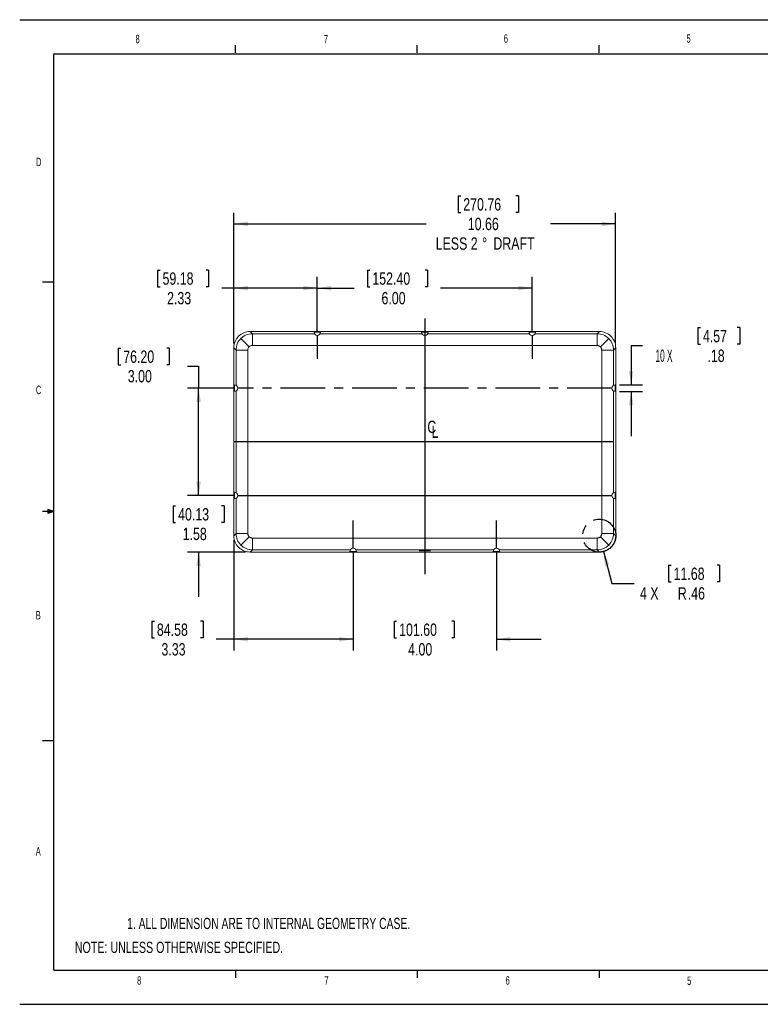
# Model space of a CAD drawing. Header units: inches. Extents: x 0 to 18.2, y 0 to 11.
# Tile 1 of 2: x 0 to 8.3, y 0 to 11. Entities that reach past the tile are written whole.
import ezdxf

# ---------------------------------------------------------------- set-up
doc = ezdxf.new("R2010")
doc.units = ezdxf.units.IN
doc.header["$MEASUREMENT"] = 0
doc.linetypes.add('CENTERX2', pattern=[0.8, 0.5, -0.1, 0.1, -0.1])
doc.layers.add('SLD-0', color=7, linetype='Continuous')
doc.styles.add('SLDTEXTSTYLE17', font='TXT', dxfattribs={"width": 0.5})
doc.styles.add('SLDTEXTSTYLE18', font='TXT', dxfattribs={"width": 0.71371})
doc.styles.add('SLDTEXTSTYLE19', font='TXT', dxfattribs={"width": 0.691667})
doc.styles.add('SLDTEXTSTYLE2', font='TXT', dxfattribs={"width": 0.75})
doc.styles.add('SLDTEXTSTYLE7', font='TXT', dxfattribs={"width": 0.552632})
doc.dimstyles.new('SLDDIMSTYLE0', dxfattribs={"dimtxt": 0.137795, "dimasz": 0.156, "dimexe": 0, "dimexo": 0.0625, "dimgap": 0.034449, "dimtad": 0, "dimtih": 1, "dimtoh": 1, "dimlfac": 2.5, "dimzin": 12, "dimdsep": 46, "dimtxsty": 'SLDTEXTSTYLE2', "dimsah": 1, "dimcen": 0.09, "dimadec": 0, "dimazin": 0, "dimtfac": 1, "dimtofl": 0, "dimtmove": 0, "dimatfit": 3, "dimfxl": 1, "dimtolj": 1, "dimtzin": 12, "dimarcsym": 0})
doc.dimstyles.new('SLDDIMSTYLE1', dxfattribs={"dimtxt": 0.137795, "dimasz": 0.156, "dimexe": 0, "dimexo": 0.0625, "dimgap": 0.034449, "dimtad": 0, "dimtih": 1, "dimtoh": 1, "dimlfac": 2.5, "dimzin": 4, "dimdsep": 46, "dimtxsty": 'SLDTEXTSTYLE2', "dimsah": 1, "dimcen": 0.09, "dimadec": 0, "dimazin": 0, "dimtfac": 1, "dimtofl": 0, "dimtmove": 0, "dimatfit": 3, "dimfxl": 1, "dimtolj": 1, "dimtzin": 12, "dimarcsym": 0})
doc.dimstyles.new('SLDDIMSTYLE2', dxfattribs={"dimtxt": 0.137795, "dimasz": 0.156, "dimexe": 0, "dimexo": 0.0625, "dimgap": 0.034449, "dimtad": 0, "dimtih": 1, "dimtoh": 1, "dimlfac": 2.5, "dimzin": 12, "dimdsep": 46, "dimtxsty": 'SLDTEXTSTYLE2', "dimsah": 1, "dimcen": 0.09, "dimadec": 0, "dimazin": 0, "dimtfac": 1, "dimtofl": 0, "dimtmove": 0, "dimatfit": 3, "dimfxl": 1, "dimtolj": 1, "dimtzin": 12, "dimarcsym": 0})

# ---------------------------------------------------------------- blocks, each defined once
blk = doc.blocks.new('*D4')
at = {"layer": 'SLD-0'}
for p, q in [((6.519, 5.058), (6.613, 4.703)), ((7.246, 4.905), (7.246, 4.719)), ((7.246, 4.905), (7.274, 4.905)), ((7.816, 4.905), (7.788, 4.905)), ((7.816, 4.905), (7.816, 4.719)), ((6.613, 4.703), (6.863, 4.703)), ((7.246, 4.719), (7.274, 4.719)), ((7.816, 4.719), (7.788, 4.719))]:
    blk.add_line(p, q, dxfattribs=at)
blk.add_solid([(6.519, 5.058), (6.534, 4.9), (6.584, 4.914)], dxfattribs=at)
at = {"layer": 'SLD-0', "attachment_point": 1, "style": 'SLDTEXTSTYLE2'}
for s, insert, char_height in [('11.68', (7.302, 4.879), 0.1378), ('4 X', (6.926, 4.66), 0.1378), ('R', (7.349, 4.66), 0.138), ('.46', (7.46, 4.66), 0.1378)]:
    blk.add_mtext(s, dxfattribs=dict(at, insert=insert, char_height=char_height))
blk = doc.blocks.new('*D5')
at = {"layer": 'SLD-0'}
for p, q in [((3.882, 8.203), (3.882, 8.017)), ((3.882, 8.203), (3.91, 8.203)), ((4.554, 8.203), (4.526, 8.203)), ((4.554, 8.203), (4.554, 8.017)), ((3.323, 7.523), (3.323, 8.126)), ((5.723, 7.523), (5.723, 8.126)), ((3.323, 8.001), (3.736, 8.001)), ((3.882, 8.017), (3.91, 8.017)), ((4.554, 8.017), (4.526, 8.017)), ((5.723, 8.001), (4.7, 8.001))]:
    blk.add_line(p, q, dxfattribs=at)
for points in [[(3.323, 8.001), (3.479, 7.975), (3.479, 8.027)], [(5.723, 8.001), (5.567, 8.027), (5.567, 7.975)]]:
    blk.add_solid(points, dxfattribs=at)
at = {"layer": 'SLD-0', "char_height": 0.1378, "attachment_point": 1, "style": 'SLDTEXTSTYLE2'}
for s, insert in [('152.40', (3.938, 8.177)), ('6.00', (4.04, 7.958))]:
    blk.add_mtext(s, dxfattribs=dict(at, insert=insert))
blk = doc.blocks.new('*D6')
at = {"layer": 'SLD-0'}
for p, q in [((3.723, 5.045), (3.723, 3.953)), ((5.323, 5.045), (5.323, 3.953)), ((4.181, 4.28), (4.181, 4.094)), ((4.181, 4.28), (4.209, 4.28)), ((4.853, 4.28), (4.825, 4.28)), ((4.853, 4.28), (4.853, 4.094)), ((3.723, 4.078), (3.223, 4.078)), ((4.181, 4.094), (4.209, 4.094)), ((4.853, 4.094), (4.825, 4.094)), ((5.323, 4.078), (5.823, 4.078))]:
    blk.add_line(p, q, dxfattribs=at)
for points in [[(3.723, 4.078), (3.567, 4.104), (3.567, 4.052)], [(5.323, 4.078), (5.479, 4.052), (5.479, 4.104)]]:
    blk.add_solid(points, dxfattribs=at)
at = {"layer": 'SLD-0', "char_height": 0.1378, "attachment_point": 1, "style": 'SLDTEXTSTYLE2'}
for s, insert in [('101.60', (4.237, 4.254)), ('4.00', (4.338, 4.035))]:
    blk.add_mtext(s, dxfattribs=dict(at, insert=insert))
blk = doc.blocks.new('*D7')
at = {"layer": 'SLD-0'}
for p, q in [((1.539, 8.203), (1.539, 8.017)), ((1.539, 8.203), (1.567, 8.203)), ((2.109, 8.203), (2.081, 8.203)), ((2.109, 8.203), (2.109, 8.017)), ((2.392, 7.384), (2.392, 8.126)), ((3.323, 7.523), (3.323, 8.126)), ((1.539, 8.017), (1.567, 8.017)), ((2.109, 8.017), (2.081, 8.017)), ((2.392, 8.001), (2.256, 8.001)), ((3.323, 8.001), (2.392, 8.001))]:
    blk.add_line(p, q, dxfattribs=at)
for points in [[(2.392, 8.001), (2.548, 7.975), (2.548, 8.027)], [(3.323, 8.001), (3.167, 8.027), (3.167, 7.975)]]:
    blk.add_solid(points, dxfattribs=at)
at = {"layer": 'SLD-0', "char_height": 0.1378, "attachment_point": 1, "style": 'SLDTEXTSTYLE2'}
for s, insert in [('59.18', (1.595, 8.177)), ('2.33', (1.646, 7.958))]:
    blk.add_mtext(s, dxfattribs=dict(at, insert=insert))
blk = doc.blocks.new('*D8')
at = {"layer": 'SLD-0'}
for p, q in [((2.392, 5.184), (2.392, 3.953)), ((3.723, 5.045), (3.723, 3.953)), ((1.477, 4.28), (1.477, 4.094)), ((1.477, 4.28), (1.505, 4.28)), ((2.047, 4.28), (2.019, 4.28)), ((2.047, 4.28), (2.047, 4.094)), ((1.477, 4.094), (1.505, 4.094)), ((2.047, 4.094), (2.019, 4.094)), ((2.392, 4.078), (2.193, 4.078)), ((3.723, 4.078), (2.392, 4.078))]:
    blk.add_line(p, q, dxfattribs=at)
for points in [[(2.392, 4.078), (2.548, 4.052), (2.548, 4.104)], [(3.723, 4.078), (3.567, 4.104), (3.567, 4.052)]]:
    blk.add_solid(points, dxfattribs=at)
at = {"layer": 'SLD-0', "char_height": 0.1378, "attachment_point": 1, "style": 'SLDTEXTSTYLE2'}
for s, insert in [('84.58', (1.532, 4.254)), ('3.33', (1.583, 4.035))]:
    blk.add_mtext(s, dxfattribs=dict(at, insert=insert))
blk = doc.blocks.new('*D9')
at = {"layer": 'SLD-0'}
for p, q in [((1.998, 5.684), (1.998, 6.184)), ((2.385, 5.684), (1.873, 5.684)), ((1.713, 5.569), (1.713, 5.383)), ((1.713, 5.569), (1.741, 5.569)), ((2.283, 5.569), (2.255, 5.569)), ((2.283, 5.569), (2.283, 5.383)), ((1.713, 5.383), (1.741, 5.383)), ((2.283, 5.383), (2.255, 5.383)), ((2.523, 5.052), (1.873, 5.052)), ((1.998, 5.052), (1.998, 4.552))]:
    blk.add_line(p, q, dxfattribs=at)
for points in [[(1.998, 5.684), (2.024, 5.84), (1.972, 5.84)], [(1.998, 5.052), (1.972, 4.896), (2.024, 4.896)]]:
    blk.add_solid(points, dxfattribs=at)
at = {"layer": 'SLD-0', "char_height": 0.1378, "attachment_point": 1, "style": 'SLDTEXTSTYLE2'}
for s, insert in [('40.13', (1.769, 5.543)), ('1.58', (1.82, 5.324))]:
    blk.add_mtext(s, dxfattribs=dict(at, insert=insert))
blk = doc.blocks.new('*D10')
at = {"layer": 'SLD-0'}
for p, q in [((1.1, 7.33), (1.1, 7.145)), ((1.1, 7.33), (1.128, 7.33)), ((1.67, 7.33), (1.642, 7.33)), ((1.67, 7.33), (1.67, 7.145)), ((1.1, 7.145), (1.128, 7.145)), ((1.67, 7.145), (1.642, 7.145)), ((1.873, 7.128), (1.998, 7.128)), ((1.998, 7.128), (1.998, 6.884)), ((2.385, 6.884), (1.873, 6.884)), ((1.998, 5.684), (1.998, 6.884)), ((2.385, 5.684), (1.873, 5.684))]:
    blk.add_line(p, q, dxfattribs=at)
for points in [[(1.998, 6.884), (1.972, 6.728), (2.024, 6.728)], [(1.998, 5.684), (2.024, 5.84), (1.972, 5.84)]]:
    blk.add_solid(points, dxfattribs=at)
at = {"layer": 'SLD-0', "char_height": 0.1378, "attachment_point": 1, "style": 'SLDTEXTSTYLE2'}
for s, insert in [('76.20', (1.156, 7.304)), ('3.00', (1.207, 7.086))]:
    blk.add_mtext(s, dxfattribs=dict(at, insert=insert))
blk = doc.blocks.new('*D11')
at = {"layer": 'SLD-0'}
for p, q in [((4.897, 9.032), (4.897, 8.846)), ((4.897, 9.032), (4.925, 9.032)), ((5.569, 9.032), (5.541, 9.032)), ((5.569, 9.032), (5.569, 8.846)), ((2.392, 7.384), (2.392, 8.844)), ((4.897, 8.846), (4.925, 8.846)), ((5.569, 8.846), (5.541, 8.846)), ((6.655, 7.384), (6.655, 8.844)), ((2.392, 8.719), (4.539, 8.719)), ((6.655, 8.719), (5.928, 8.719))]:
    blk.add_line(p, q, dxfattribs=at)
for points in [[(2.392, 8.719), (2.548, 8.693), (2.548, 8.745)], [(6.655, 8.719), (6.499, 8.745), (6.499, 8.693)]]:
    blk.add_solid(points, dxfattribs=at)
at = {"layer": 'SLD-0', "char_height": 0.1378, "attachment_point": 1, "style": 'SLDTEXTSTYLE2'}
for s, insert in [('270.76', (4.953, 9.006)), ('10.66', (5.004, 8.787)), ('LESS 2', (4.645, 8.568)), ('%%d', (5.164, 8.566)), (' DRAFT', (5.251, 8.568))]:
    blk.add_mtext(s, dxfattribs=dict(at, insert=insert))
blk = doc.blocks.new('*D12')
at = {"layer": 'SLD-0'}
for p, q in [((7.573, 7.56), (7.573, 7.374)), ((7.573, 7.56), (7.601, 7.56)), ((8.041, 7.56), (8.013, 7.56)), ((8.041, 7.56), (8.041, 7.374)), ((7.573, 7.374), (7.601, 7.374)), ((8.041, 7.374), (8.013, 7.374)), ((6.953, 7.358), (6.828, 7.358)), ((6.828, 7.358), (6.828, 6.92)), ((6.698, 6.92), (6.953, 6.92)), ((6.698, 6.848), (6.953, 6.848)), ((6.828, 6.848), (6.828, 6.348))]:
    blk.add_line(p, q, dxfattribs=at)
for points in [[(6.828, 6.92), (6.854, 7.076), (6.802, 7.076)], [(6.828, 6.848), (6.802, 6.692), (6.854, 6.692)]]:
    blk.add_solid(points, dxfattribs=at)
at = {"layer": 'SLD-0', "char_height": 0.1378, "attachment_point": 1}
for s, insert, style in [('4.57', (7.629, 7.534), 'SLDTEXTSTYLE2'), ('10 X ', (7.1, 7.315), 'SLDTEXTSTYLE17'), ('.18', (7.68, 7.315), 'SLDTEXTSTYLE2')]:
    blk.add_mtext(s, dxfattribs=dict(at, insert=insert, style=style))
blk = doc.blocks.new('SW_SYMBOL_MOD_CL')
at = {"layer": 'SLD-0', "color": 0, "char_height": 30.8, "attachment_point": 5, "style": 'SLDTEXTSTYLE2'}
for s, insert in [('C', (15.7, 23.6)), ('L', (23.6, 11.8))]:
    blk.add_mtext(s, dxfattribs=dict(at, insert=insert))

msp = doc.modelspace()

# ---------------------------------------------------------------- linework, layer by layer
at = {"color": 7, "linetype": 'Continuous', "lineweight": 15}
for p, q in [((2.598, 7.4917), (2.5734, 7.5163)), ((3.2921, 7.4917), (2.598, 7.4917)), ((2.598, 7.4917), (2.598, 7.3598)), ((3.3595, 7.5093), (3.2875, 7.5093)), ((4.4921, 7.4917), (3.3549, 7.4917)), ((4.5595, 7.5093), (4.4875, 7.5093)), ((5.6921, 7.4917), (4.5549, 7.4917)), ((5.7595, 7.5093), (5.6875, 7.5093)), ((6.4489, 7.4917), (5.7549, 7.4917)), ((6.4736, 7.5163), (6.4489, 7.4917)), ((6.4489, 7.3598), (6.4489, 7.4917)), ((2.5627, 7.3452), (2.4695, 7.4384)), ((6.4843, 7.3452), (6.5775, 7.4384)), ((2.3915, 7.3344), (2.4161, 7.3098)), ((2.4161, 7.3098), (2.4161, 6.9158)), ((2.5481, 7.3098), (2.4161, 7.3098)), ((2.5481, 5.2589), (2.5481, 7.3098)), ((2.598, 7.3598), (6.4489, 7.3598)), ((6.6308, 7.3098), (6.4989, 7.3098)), ((6.4989, 7.3098), (6.4989, 5.2589)), ((6.6308, 7.3098), (6.6554, 7.3344)), ((6.6308, 6.9158), (6.6308, 7.3098)), ((2.3985, 6.9204), (2.3985, 6.8484)), ((2.4161, 6.853), (2.4161, 5.7158)), ((6.6308, 5.7158), (6.6308, 6.853)), ((6.6485, 6.8484), (6.6485, 6.9204)), ((2.3985, 5.7204), (2.3985, 5.6484)), ((6.6485, 5.6484), (6.6485, 5.7204)), ((2.4161, 5.653), (2.4161, 5.2589)), ((6.6308, 5.2589), (6.6308, 5.653)), ((2.4161, 5.2589), (2.3915, 5.2343)), ((2.4161, 5.2589), (2.5481, 5.2589)), ((2.5627, 5.2236), (2.4695, 5.1303)), ((2.598, 5.2089), (2.598, 5.077)), ((6.4489, 5.2089), (2.598, 5.2089)), ((6.4489, 5.077), (6.4489, 5.2089)), ((6.4843, 5.2236), (6.5775, 5.1303)), ((6.4989, 5.2589), (6.6308, 5.2589)), ((6.6554, 5.2343), (6.6308, 5.2589)), ((2.5734, 5.0524), (2.598, 5.077)), ((2.598, 5.077), (3.6921, 5.077)), ((3.7549, 5.077), (5.2921, 5.077)), ((5.3549, 5.077), (6.4489, 5.077)), ((6.4489, 5.077), (6.4736, 5.0524)), ((3.6875, 5.0594), (3.7595, 5.0594)), ((5.2875, 5.0594), (5.3595, 5.0594))]:
    msp.add_line(p, q, dxfattribs=at)
at = {"color": 144, "linetype": 'Continuous', "lineweight": 0}
for p, q in [((2.5734, 7.5163), (6.4736, 7.5163)), ((2.3915, 5.2343), (2.3915, 7.3344)), ((6.6554, 7.3344), (6.6554, 5.2343)), ((6.4736, 5.0524), (2.5734, 5.0524))]:
    msp.add_line(p, q, dxfattribs=at)
for centre, start, end in [((2.5734, 7.3345), 89.98806, 180.01194), ((6.4736, 7.3345), 359.98806, 90.01194), ((2.5734, 5.2343), 179.98806, 270.01194), ((6.4736, 5.2343), 269.98806, 0.01194)]:
    msp.add_arc(centre, 0.1819, start, end, dxfattribs=at)
at = {"color": 7, "linetype": 'Continuous', "lineweight": 15}
for centre, radius, start, end in [((2.5982, 7.3097), 0.1821, 90.05462, 135.00246), ((3.3235, 7.5093), 0.036, 180, 360), ((4.5235, 7.5093), 0.036, 180, 360), ((5.7235, 7.5093), 0.036, 180, 360), ((6.4488, 7.3097), 0.1821, 44.99754, 89.94538), ((2.5982, 7.3097), 0.1821, 134.99754, 179.94538), ((6.4488, 7.3097), 0.1821, 0.05462, 45.00246), ((2.3985, 6.8844), 0.036, 270, 90), ((6.6485, 6.8844), 0.036, 90, 270), ((2.3985, 5.6844), 0.036, 270, 90), ((6.6485, 5.6844), 0.036, 90, 270), ((2.5982, 5.2591), 0.1821, 180.05462, 225.00246), ((6.4488, 5.2591), 0.1821, 314.99754, 359.94538), ((2.5982, 5.2591), 0.1821, 224.99754, 269.94538), ((3.7235, 5.0594), 0.036, 0, 180), ((5.3235, 5.0594), 0.036, 0, 180), ((6.4488, 5.2591), 0.1821, 270.05462, 315.00246)]:
    msp.add_arc(centre, radius, start, end, dxfattribs=at)
for points, knots in [([(2.5627, 7.3452), (2.5581, 7.3405), (2.5544, 7.335), (2.5494, 7.3229), (2.5481, 7.3164), (2.5481, 7.3098)], [0, 0, 0, 0, 0.5, 0.5, 1, 1, 1, 1]), ([(2.598, 7.3598), (2.5915, 7.3598), (2.5849, 7.3585), (2.5728, 7.3535), (2.5673, 7.3498), (2.5627, 7.3452)], [0, 0, 0, 0, 0.5, 0.5, 1, 1, 1, 1]), ([(6.4489, 7.3598), (6.4498, 7.3598), (6.4514, 7.3598), (6.4539, 7.3596), (6.4563, 7.3593), (6.4595, 7.3587), (6.4635, 7.3577), (6.4681, 7.3561), (6.4725, 7.354), (6.4768, 7.3515), (6.4807, 7.3485), (6.4831, 7.3463), (6.4843, 7.3452)], [0, 0, 0, 0, 0.062653, 0.1251243, 0.187564, 0.2501226, 0.3750151, 0.5001173, 0.6249868, 0.7500702, 0.8748699, 1, 1, 1, 1]), ([(6.4843, 7.3452), (6.4849, 7.3446), (6.486, 7.3434), (6.4876, 7.3416), (6.4891, 7.3396), (6.491, 7.3369), (6.4931, 7.3334), (6.4952, 7.329), (6.4968, 7.3244), (6.498, 7.3196), (6.4988, 7.3147), (6.4989, 7.3115), (6.4989, 7.3098)], [0, 0, 0, 0, 0.0626167, 0.125056, 0.1874682, 0.2500037, 0.374865, 0.4999566, 0.6248366, 0.7499513, 0.8748015, 1, 1, 1, 1]), ([(2.5627, 5.2236), (2.5621, 5.2242), (2.561, 5.2253), (2.5594, 5.2272), (2.5579, 5.2291), (2.556, 5.2318), (2.5539, 5.2353), (2.5518, 5.2397), (2.5501, 5.2444), (2.5489, 5.2491), (2.5482, 5.254), (2.5481, 5.2573), (2.5481, 5.2589)], [0, 0, 0, 0, 0.0626167, 0.125056, 0.1874682, 0.2500037, 0.374865, 0.4999566, 0.6248366, 0.7499513, 0.8748015, 1, 1, 1, 1]), ([(2.598, 5.2089), (2.5972, 5.2089), (2.5956, 5.209), (2.5931, 5.2092), (2.5907, 5.2095), (2.5875, 5.21), (2.5835, 5.211), (2.5789, 5.2127), (2.5744, 5.2148), (2.5702, 5.2173), (2.5663, 5.2202), (2.5639, 5.2224), (2.5627, 5.2236)], [0, 0, 0, 0, 0.06265296, 0.12512427, 0.18756404, 0.25012261, 0.37501509, 0.50011731, 0.62498684, 0.75007023, 0.87486985, 1, 1, 1, 1]), ([(6.4843, 5.2236), (6.4837, 5.223), (6.4825, 5.2219), (6.4807, 5.2203), (6.4787, 5.2188), (6.4761, 5.2169), (6.4725, 5.2148), (6.4681, 5.2127), (6.4635, 5.211), (6.4587, 5.2098), (6.4539, 5.2091), (6.4506, 5.209), (6.4489, 5.2089)], [0, 0, 0, 0, 0.06261674, 0.12505602, 0.18746817, 0.25000372, 0.37486495, 0.49995662, 0.62483664, 0.74995129, 0.8748015, 1, 1, 1, 1]), ([(6.4989, 5.2589), (6.4989, 5.2581), (6.4989, 5.2565), (6.4987, 5.254), (6.4984, 5.2516), (6.4978, 5.2483), (6.4968, 5.2444), (6.4952, 5.2398), (6.4931, 5.2353), (6.4906, 5.2311), (6.4877, 5.2271), (6.4854, 5.2248), (6.4843, 5.2236)], [0, 0, 0, 0, 0.062653, 0.1251243, 0.187564, 0.2501226, 0.3750151, 0.5001173, 0.6249868, 0.7500702, 0.8748699, 1, 1, 1, 1])]:
    msp.add_open_spline(points, degree=3, knots=knots, dxfattribs=at)
at = {"color": 144, "linetype": 'Continuous', "lineweight": 0}
for points, knots in [([(4.5235, 5.0692), (4.5224, 5.0692), (4.5203, 5.0692), (4.5172, 5.0692), (4.514, 5.0692), (4.5078, 5.0691), (4.4986, 5.069), (4.4874, 5.0688), (4.4775, 5.0686), (4.4694, 5.0682), (4.4634, 5.0678), (4.4597, 5.0674), (4.4585, 5.067), (4.4597, 5.0665), (4.4634, 5.0661), (4.4694, 5.0657), (4.4775, 5.0653), (4.4874, 5.0651), (4.4986, 5.0649), (4.5084, 5.0648), (4.5155, 5.0647), (4.5197, 5.0647), (4.5222, 5.0647), (4.5235, 5.0647)], [0, 0, 0, 0, 0.01567526, 0.03129148, 0.04689706, 0.06258305, 0.12507158, 0.18756012, 0.25004865, 0.31253718, 0.37502571, 0.43751424, 0.50000277, 0.5624913, 0.62497983, 0.68746836, 0.74995689, 0.81244542, 0.87493396, 0.9374225, 0.96246151, 0.98117704, 1, 1, 1, 1]), ([(4.5235, 5.0647), (4.5245, 5.0647), (4.5267, 5.0647), (4.5298, 5.0647), (4.533, 5.0647), (4.5392, 5.0648), (4.5484, 5.0649), (4.5596, 5.0651), (4.5695, 5.0653), (4.5775, 5.0657), (4.5836, 5.0661), (4.5873, 5.0665), (4.5885, 5.067), (4.5873, 5.0674), (4.5836, 5.0678), (4.5775, 5.0682), (4.5695, 5.0686), (4.5596, 5.0688), (4.5484, 5.069), (4.5386, 5.0692), (4.5315, 5.0692), (4.5273, 5.0692), (4.5248, 5.0692), (4.5235, 5.0692)], [0, 0, 0, 0, 0.0156753, 0.0312915, 0.0468971, 0.062583, 0.1250716, 0.1875601, 0.2500486, 0.3125372, 0.3750257, 0.4375142, 0.5000028, 0.5624913, 0.6249798, 0.6874684, 0.7499569, 0.8124454, 0.874934, 0.9374225, 0.9624615, 0.981177, 1, 1, 1, 1])]:
    msp.add_open_spline(points, degree=3, knots=knots, dxfattribs=at)
at = {"layer": 'SLD-0'}
for p, q in [((0, 11), (17, 11)), ((0.38, 0.38), (0.38, 10.62)), ((0.38, 10.62), (16.62, 10.62)), ((4.5235, 7.6609), (4.5235, 4.8072)), ((3.3235, 7.4733), (3.3235, 7.212)), ((5.7235, 7.4733), (5.7235, 7.212)), ((6.6308, 6.2844), (2.3915, 6.2844)), ((2.4345, 5.6844), (6.6125, 5.6844)), ((3.7235, 5.0954), (3.7235, 5.4062)), ((5.3235, 5.0954), (5.3235, 5.4062)), ((0.38, 0.38), (16.62, 0.38)), ((0, 0), (17, 0))]:
    msp.add_line(p, q, dxfattribs=at)
at = {"layer": 'SLD-0', "color": 179, "linetype": 'Continuous'}
for p, q in [((2.41, 10.63), (2.41, 10.7148)), ((4.44, 10.63), (4.44, 10.7148)), ((6.47, 10.63), (6.47, 10.7148)), ((0.38, 8.0675), (0.255, 8.0675)), ((0.38, 5.505), (0.255, 5.505)), ((0.3128, 5.529), (0.3128, 5.4824)), ((0.38, 5.505), (0.3128, 5.529)), ((0.38, 5.505), (0.3128, 5.514)), ((0.38, 5.505), (0.3128, 5.4947)), ((0.38, 5.505), (0.3128, 5.4824)), ((0.38, 2.9425), (0.255, 2.9425)), ((2.41, 0.38), (2.41, 0.2952)), ((4.44, 0.38), (4.44, 0.2952)), ((6.47, 0.38), (6.47, 0.2952))]:
    msp.add_line(p, q, dxfattribs=at)
at = {"layer": 'SLD-0', "linetype": 'CENTERX2'}
msp.add_line((6.6125, 6.8844), (2.4345, 6.8844), dxfattribs=at)
msp.add_circle((6.4721, 5.2358), 0.184, dxfattribs=at)
at = {"layer": 'SLD-0'}
msp.add_open_spline([(6.6554, 5.2343), (6.6554, 5.2308), (6.6553, 5.2238), (6.6543, 5.2133), (6.6528, 5.2031), (6.6508, 5.1931), (6.6483, 5.1833), (6.6452, 5.1739), (6.6386, 5.1565), (6.6257, 5.1325), (6.603, 5.1049), (6.5753, 5.0821), (6.5528, 5.0701), (6.5386, 5.0644), (6.534, 5.0627), (6.5293, 5.0611), (6.5245, 5.0597), (6.5197, 5.0583), (6.5148, 5.0571), (6.5098, 5.056), (6.5048, 5.0551), (6.4997, 5.0543), (6.4946, 5.0536), (6.4894, 5.0531), (6.4841, 5.0527), (6.4789, 5.0525), (6.4753, 5.0524), (6.4736, 5.0524)], degree=3, knots=[0, 0, 0, 0, 0.0370932, 0.0737369, 0.1099313, 0.1456764, 0.1809725, 0.2158199, 0.2502186, 0.3759199, 0.4999877, 0.6240555, 0.7497568, 0.7669016, 0.7841586, 0.8015278, 0.8190092, 0.8366028, 0.8543087, 0.8721269, 0.8900574, 0.9081002, 0.9262554, 0.9445229, 0.9629028, 0.9813952, 1, 1, 1, 1], dxfattribs=at)

# ---------------------------------------------------------------- block references
at = {"layer": 'SLD-0', "xscale": 0.0044707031, "yscale": 0.0044707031, "zscale": 0.0044707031}
msp.add_blockref('SW_SYMBOL_MOD_CL', (4.5317, 6.3444), dxfattribs=at)

# ---------------------------------------------------------------- texts
at = {"layer": 'SLD-0', "attachment_point": 1}
for s, insert, char_height, style in [('8', (1.2935, 10.8315), 0.0938, 'SLDTEXTSTYLE7'), ('7', (3.3966, 10.8286), 0.0938, 'SLDTEXTSTYLE7'), ('6', (5.4056, 10.8367), 0.0938, 'SLDTEXTSTYLE7'), ('5', (7.4468, 10.8372), 0.0938, 'SLDTEXTSTYLE7'), ('D', (0.1824, 9.4575), 0.0938, 'SLDTEXTSTYLE7'), ('C', (0.1811, 6.9103), 0.0938, 'SLDTEXTSTYLE7'), ('B', (0.1802, 4.3932), 0.0938, 'SLDTEXTSTYLE7'), ('A', (0.1798, 1.7558), 0.0938, 'SLDTEXTSTYLE7'), ('1. ALL DIMENSION ARE TO INTERNAL GEOMETRY CASE.', (1.1998, 0.9659), 0.125, 'SLDTEXTSTYLE19'), ('NOTE: UNLESS OTHERWISE SPECIFIED.', (0.6151, 0.6986), 0.125, 'SLDTEXTSTYLE18'), ('8', (1.3111, 0.3129), 0.0938, 'SLDTEXTSTYLE7'), ('7', (3.4031, 0.3132), 0.0938, 'SLDTEXTSTYLE7'), ('6', (5.4257, 0.3136), 0.0938, 'SLDTEXTSTYLE7'), ('5', (7.4532, 0.3105), 0.0938, 'SLDTEXTSTYLE7')]:
    msp.add_mtext(s, dxfattribs=dict(at, insert=insert, char_height=char_height, style=style))

# ---------------------------------------------------------------- dimensions: what is measured, and where the dimension line sits
at = {"layer": 'SLD-0'}
for base, p1, p2, angle, text, picture, middle in [((6.6554, 8.7194), (2.3915, 7.3344), (6.6554, 7.3344), 360, '<>\\PLESS 2%%d DRAFT', '*D11', (5.2334, 8.7194)), ((6.8284, 6.9204), (6.6485, 6.8484), (6.6485, 6.9204), 90, '10 X <>', '*D12', (6.8284, 7.3581))]:
    dim = msp.add_linear_dim(base=base, p1=p1, p2=p2, angle=angle, text=text, dimstyle='SLDDIMSTYLE2', dxfattribs=at)
    dim.commit()
    dim.dimension.update_dxf_attribs({"geometry": picture, "text_midpoint": middle, "dimtype": 160})
for base, p1, p2, angle, dimstyle, picture, middle in [((3.3235, 8.0007), (2.3915, 7.3344), (3.3235, 7.4733), 0, 'SLDDIMSTYLE2', '*D7', (1.8243, 8.0007)), ((1.9977, 6.8844), (2.4345, 5.6844), (2.4345, 6.8844), 90, 'SLDDIMSTYLE1', '*D10', (1.9977, 7.1282)), ((1.9977, 5.6844), (2.5734, 5.0524), (2.4345, 5.6844), 90, 'SLDDIMSTYLE2', '*D9', (1.9977, 5.3669)), ((3.7235, 4.0776), (2.3915, 5.2343), (3.7235, 5.0954), 0, 'SLDDIMSTYLE2', '*D8', (1.7615, 4.0776))]:
    dim = msp.add_linear_dim(base=base, p1=p1, p2=p2, angle=angle, dimstyle=dimstyle, dxfattribs=at)
    dim.commit()
    dim.dimension.update_dxf_attribs({"geometry": picture, "text_midpoint": middle, "dimtype": 160})
for base, p1, p2, picture, middle in [((3.3235, 8.0007), (5.7235, 7.4733), (3.3235, 7.4733), '*D5', (4.218, 8.0007)), ((5.3235, 4.0776), (3.7235, 5.0954), (5.3235, 5.0954), '*D6', (4.5167, 4.0776))]:
    dim = msp.add_linear_dim(base=base, p1=p1, p2=p2, dimstyle='SLDDIMSTYLE1', dxfattribs=at)
    dim.commit()
    dim.dimension.update_dxf_attribs({"geometry": picture, "text_midpoint": middle, "dimtype": 160})
dim = msp.add_radius_dim(center=(6.4721, 5.2358), mpoint=(6.5192, 5.0579), text='4 X<>', dimstyle='SLDDIMSTYLE0', dxfattribs=at)
dim.commit()
dim.dimension.update_dxf_attribs({"geometry": '*D4', "text_midpoint": (7.399, 4.7029), "dimtype": 164})

doc.saveas('drawing.dxf')
